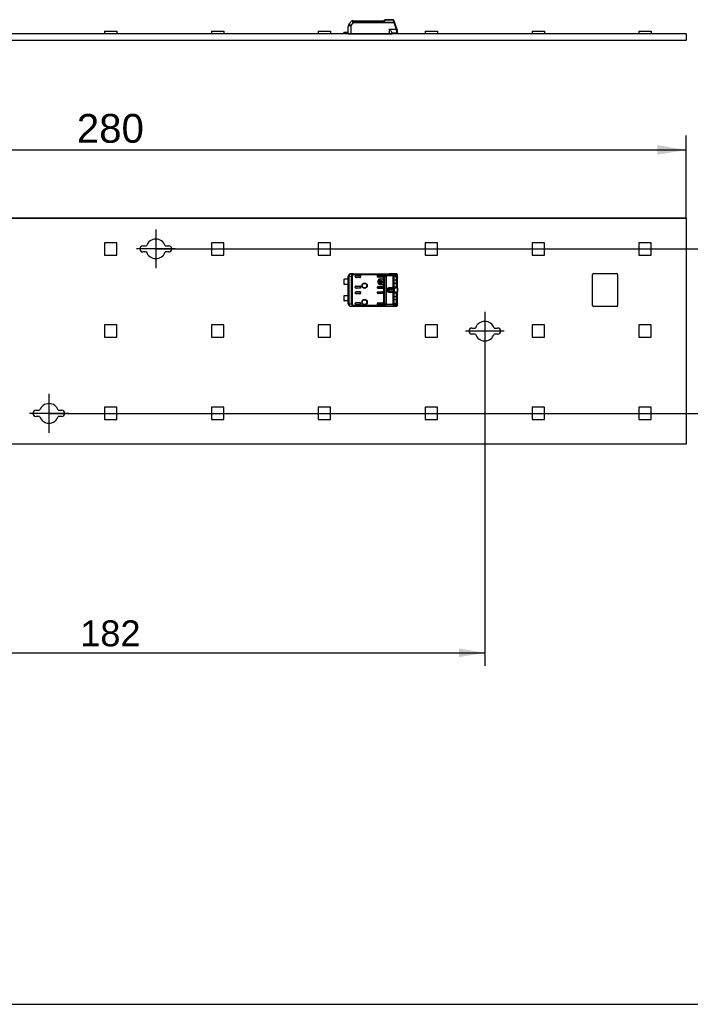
# Model space of a CAD drawing. Header units: millimetres. Extents: x 7 to 819, y 6 to 587.
# Tile 3 of 9: x 382 to 545, y 15 to 254. Entities that reach past the tile are written whole.
import ezdxf
from ezdxf.enums import TextEntityAlignment as Align
from ezdxf.lldxf.tags import DXFTag

# ---------------------------------------------------------------- set-up
doc = ezdxf.new("R2010")
doc.units = ezdxf.units.MM
doc.layers.add('Default', color=7, linetype='Continuous')
doc.layers.add('RECLED_280X55_33', color=7, linetype='Continuous')
doc.styles.add('SEACAD_Arial', font='arial.ttf')
tags = doc.linetypes.add('CENTER2', pattern=[28.575, 19.05, -3.175, 3.175, -3.175]).pattern_tags.tags
tags[10:11] = [DXFTag(74, 4), DXFTag(75, 0), DXFTag(340, '0'), DXFTag(46, 0.0), DXFTag(50, 0.0), DXFTag(44, 0.0), DXFTag(45, 0.0)]
tags[8:9] = [DXFTag(74, 4), DXFTag(75, 0), DXFTag(340, '0'), DXFTag(46, 0.0), DXFTag(50, 0.0), DXFTag(44, 0.0), DXFTag(45, 0.0)]
tags[6:7] = [DXFTag(74, 4), DXFTag(75, 0), DXFTag(340, '0'), DXFTag(46, 0.0), DXFTag(50, 0.0), DXFTag(44, 0.0), DXFTag(45, 0.0)]
tags[4:5] = [DXFTag(74, 4), DXFTag(75, 0), DXFTag(340, '0'), DXFTag(46, 0.0), DXFTag(50, 0.0), DXFTag(44, 0.0), DXFTag(45, 0.0)]
doc.dimstyles.new('ISO', dxfattribs={"dimtxt": 5.95, "dimasz": 5.95, "dimexe": 2.975, "dimexo": 0, "dimgap": 1.4875, "dimtad": 1, "dimlfac": 0.333333, "dimtxsty": 'SEACAD_Arial', "dimblk1": '_SE_FILLED', "dimblk2": '_SE_FILLED', "dimsah": 1, "dimcen": 2.975, "dimadec": 0, "dimazin": 0, "dimtfac": 0.5, "dimtdec": 3, "dimtmove": 0, "dimatfit": 3, "dimfxl": 1, "dimtolj": 1, "dimarcsym": 0})

# ---------------------------------------------------------------- blocks, each defined once
blk = doc.blocks.new('SEANNOT_GROUP1')
at = {"layer": 'Default', "color": 7, "linetype": 'CENTER2'}
for p, q in [((389.09, 163.06), (389.09, 153.61)), ((393.81, 158.34), (384.36, 158.34))]:
    blk.add_line(p, q, dxfattribs=at)
blk = doc.blocks.new('SEANNOT_GROUP2')
at = {"layer": 'Default', "color": 7, "linetype": 'CENTER2'}
for p, q in [((415.09, 203.06), (415.09, 193.61)), ((419.81, 198.34), (410.36, 198.34))]:
    blk.add_line(p, q, dxfattribs=at)
blk = doc.blocks.new('SEANNOT_GROUP3')
at = {"layer": 'Default', "color": 7, "linetype": 'CENTER2'}
for p, q in [((495.09, 183.06), (495.09, 173.61)), ((499.81, 178.34), (490.36, 178.34))]:
    blk.add_line(p, q, dxfattribs=at)
blk = doc.blocks.new('SE8')
at = {"layer": 'RECLED_280X55_33', "color": 7, "linetype": 'Continuous'}
for p, q in [((264.09, 205.84), (544.09, 205.84)), ((544.09, 205.84), (544.09, 150.84)), ((405.59, 199.84), (402.59, 199.84)), ((402.59, 199.84), (402.59, 196.84)), ((405.59, 196.84), (405.59, 199.84)), ((411.96, 199.09), (412.83, 199.09)), ((417.34, 199.09), (418.21, 199.09)), ((431.59, 199.84), (428.59, 199.84)), ((428.59, 199.84), (428.59, 196.84)), ((431.59, 196.84), (431.59, 199.84)), ((457.59, 199.84), (454.59, 199.84)), ((454.59, 199.84), (454.59, 196.84)), ((457.59, 196.84), (457.59, 199.84)), ((483.59, 199.84), (480.59, 199.84)), ((480.59, 199.84), (480.59, 196.84)), ((483.59, 196.84), (483.59, 199.84)), ((509.59, 199.84), (506.59, 199.84)), ((506.59, 199.84), (506.59, 196.84)), ((509.59, 196.84), (509.59, 199.84)), ((535.59, 199.84), (532.59, 199.84)), ((532.59, 199.84), (532.59, 196.84)), ((535.59, 196.84), (535.59, 199.84)), ((402.59, 196.84), (405.59, 196.84)), ((412.83, 197.59), (411.96, 197.59)), ((418.21, 197.59), (417.34, 197.59)), ((428.59, 196.84), (431.59, 196.84)), ((454.59, 196.84), (457.59, 196.84)), ((480.59, 196.84), (483.59, 196.84)), ((506.59, 196.84), (509.59, 196.84)), ((532.59, 196.84), (535.59, 196.84)), ((461.89, 190.96), (461.89, 191.69)), ((461.9, 191.69), (461.89, 191.69)), ((461.9, 191.67), (461.9, 191.69)), ((462.04, 191.67), (461.9, 191.67)), ((461.9, 191.67), (461.9, 191.67)), ((461.9, 185), (461.9, 191.67)), ((462.67, 191.66), (462.04, 191.67)), ((462.04, 191.67), (462.04, 185)), ((462.49, 192.29), (471.94, 192.29)), ((462.49, 192.29), (462.5, 192.27)), ((463.17, 192.26), (462.5, 192.27)), ((462.82, 191.66), (462.67, 191.66)), ((462.67, 185.01), (462.67, 191.66)), ((462.82, 191.66), (462.82, 185.01)), ((462.96, 192.16), (463.05, 191.99)), ((463.05, 192.17), (470.58, 192.17)), ((463.05, 192.17), (463.05, 191.99)), ((470.52, 191.99), (463.05, 191.99)), ((463.17, 192.26), (472.96, 192.26)), ((463.17, 192.26), (463.17, 192.26)), ((463.17, 192.26), (472.96, 192.26)), ((463.59, 191.59), (463.59, 191.69)), ((463.79, 191.89), (464.89, 191.89)), ((464.88, 191.89), (463.79, 191.89)), ((463.79, 191.89), (463.79, 191.89)), ((464.88, 191.89), (464.88, 191.59)), ((464.88, 191.89), (464.89, 191.89)), ((464.88, 191.59), (464.89, 191.59)), ((464.89, 191.89), (464.89, 191.59)), ((468.99, 191.65), (468.99, 191.89)), ((468.99, 191.89), (470.32, 191.89)), ((470.32, 191.89), (468.99, 191.89)), ((468.99, 191.89), (468.99, 191.89)), ((468.99, 191.64), (468.99, 191.89)), ((468.99, 191.64), (468.99, 191.65)), ((470.32, 191.89), (470.32, 191.89)), ((470.52, 191.97), (470.52, 191.99)), ((470.52, 191.69), (470.52, 191.97)), ((470.52, 191.97), (470.8, 191.83)), ((470.52, 191.69), (470.52, 191.65)), ((470.52, 189.03), (470.52, 191.65)), ((470.58, 192.17), (470.92, 191.97)), ((470.8, 184.84), (470.8, 191.83)), ((472.78, 191.88), (471.14, 191.88)), ((471.14, 191.88), (471.14, 191.75)), ((471.14, 191.75), (471.14, 184.92)), ((472.78, 191.75), (471.14, 191.75)), ((471.94, 192.28), (471.94, 192.29)), ((471.94, 192.28), (471.94, 192.28)), ((473.54, 192.28), (471.94, 192.28)), ((472.78, 191.88), (472.86, 192.1)), ((472.78, 191.75), (472.78, 191.88)), ((472.78, 188.92), (472.78, 191.75)), ((472.97, 191.75), (472.78, 191.75)), ((472.86, 192.1), (472.96, 192.26)), ((473.54, 192.28), (472.96, 192.26)), ((472.96, 192.26), (472.96, 192.26)), ((472.97, 191.75), (472.97, 188.92)), ((473.1, 191.7), (473.26, 191.7)), ((473.15, 192.06), (473.73, 192.08)), ((473.54, 191.8), (473.21, 191.8)), ((473.26, 191.7), (473.54, 191.8)), ((473.83, 191.48), (473.83, 192.04)), ((473.89, 191.13), (473.89, 191.88)), ((521.29, 184.54), (521.29, 192.14)), ((521.49, 192.34), (527.19, 192.34)), ((527.39, 192.14), (527.39, 184.54)), ((460.79, 190.91), (460.79, 189.76)), ((461.89, 190.96), (460.94, 190.96)), ((461.89, 189.71), (460.94, 189.71)), ((461.89, 190.96), (461.89, 189.71)), ((461.89, 186.96), (461.89, 189.71)), ((464.69, 191.39), (463.79, 191.39)), ((463.79, 189.29), (464.69, 189.29)), ((470.32, 191.45), (469.19, 191.45)), ((469.19, 190.04), (469.19, 190.64)), ((469.22, 190.64), (469.19, 190.64)), ((469.19, 190.04), (469.22, 190.04)), ((469.19, 189.23), (470.32, 189.23)), ((469.22, 190.04), (469.22, 190.64)), ((469.34, 189.84), (469.34, 190.83)), ((469.34, 190.83), (469.47, 190.83)), ((469.47, 189.84), (469.34, 189.84)), ((469.47, 190.83), (469.47, 190.4)), ((469.47, 190.4), (469.57, 190.4)), ((469.57, 190.27), (469.47, 190.27)), ((469.47, 190.27), (469.47, 189.84)), ((469.62, 191.06), (470.22, 191.06)), ((469.62, 191.06), (469.62, 191.04)), ((469.62, 191.04), (470.22, 191.04)), ((470.22, 189.64), (469.62, 189.64)), ((469.62, 189.64), (469.62, 189.61)), ((470.22, 189.61), (469.62, 189.61)), ((469.7, 190.4), (470.11, 190.4)), ((470.11, 190.27), (469.7, 190.27)), ((469.82, 190.66), (469.82, 190.54)), ((469.99, 190.54), (469.99, 190.66)), ((470.22, 191.04), (470.22, 191.06)), ((470.22, 189.61), (470.22, 189.64)), ((470.24, 190.4), (470.34, 190.4)), ((470.34, 190.27), (470.24, 190.27)), ((470.34, 190.4), (470.34, 190.27)), ((470.45, 190.84), (470.42, 190.84)), ((470.42, 190.84), (470.42, 189.84)), ((470.42, 189.84), (470.45, 189.84)), ((470.45, 190.84), (470.45, 189.84)), ((472.99, 191.19), (472.99, 189.49)), ((473.59, 190.69), (472.99, 190.69)), ((472.99, 189.99), (473.59, 189.99)), ((473.83, 189.2), (473.54, 189.27)), ((473.54, 191.41), (473.83, 191.48)), ((473.89, 191.13), (473.59, 191.09)), ((473.59, 190.69), (473.59, 191.09)), ((473.89, 190.69), (473.59, 190.69)), ((473.59, 189.99), (473.59, 190.69)), ((473.59, 189.99), (473.89, 189.99)), ((473.59, 189.59), (473.59, 189.99)), ((473.59, 189.59), (473.89, 189.55)), ((473.83, 187.48), (473.83, 189.19)), ((473.89, 191.1), (473.89, 191.13)), ((473.89, 190.69), (473.89, 191.1)), ((473.89, 189.99), (473.89, 190.69)), ((473.89, 189.55), (473.89, 189.99)), ((473.89, 188.76), (473.89, 189.55)), ((460.79, 186.91), (460.79, 185.76)), ((461.89, 186.96), (460.94, 186.96)), ((461.89, 186.96), (461.89, 185.71)), ((463.59, 188.98), (463.59, 189.09)), ((463.59, 187.59), (463.59, 187.69)), ((464.89, 188.78), (463.79, 188.78)), ((463.79, 188.78), (463.79, 188.78)), ((464.88, 188.78), (463.79, 188.78)), ((463.79, 187.89), (464.89, 187.89)), ((464.88, 187.89), (463.79, 187.89)), ((463.79, 187.89), (463.79, 187.89)), ((464.69, 187.39), (463.79, 187.39)), ((464.88, 188.78), (464.88, 189.09)), ((464.89, 189.09), (464.88, 189.09)), ((464.88, 188.78), (464.89, 188.78)), ((464.88, 187.59), (464.88, 187.89)), ((464.88, 187.89), (464.89, 187.89)), ((464.88, 187.59), (464.89, 187.59)), ((464.89, 189.09), (464.89, 188.78)), ((464.89, 187.89), (464.89, 187.59)), ((468.99, 188.78), (468.99, 189.03)), ((468.99, 189.03), (468.99, 188.78)), ((468.99, 189.03), (468.99, 189.03)), ((468.99, 188.78), (468.99, 188.78)), ((468.99, 188.78), (470.32, 188.78)), ((470.32, 188.78), (468.99, 188.78)), ((468.99, 187.65), (468.99, 187.89)), ((468.99, 187.89), (470.32, 187.89)), ((468.99, 187.89), (468.99, 187.64)), ((468.99, 187.89), (470.32, 187.89)), ((468.99, 187.89), (468.99, 187.89)), ((468.99, 187.64), (468.99, 187.65)), ((470.32, 187.45), (469.19, 187.45)), ((470.32, 188.78), (470.32, 188.78)), ((470.32, 187.89), (470.32, 187.89)), ((470.52, 189.03), (470.52, 188.98)), ((470.52, 187.69), (470.52, 188.98)), ((470.52, 187.69), (470.52, 187.65)), ((470.52, 185.03), (470.52, 187.65)), ((471.39, 188.2), (471.39, 188.48)), ((471.39, 188.48), (471.59, 188.45)), ((471.39, 188.2), (471.59, 188.23)), ((471.66, 188.67), (471.59, 188.45)), ((471.59, 188.37), (471.59, 188.35)), ((471.59, 188.35), (471.59, 188.23)), ((471.79, 188.92), (472.78, 188.92)), ((471.79, 188.92), (471.79, 188.8)), ((472.78, 188.8), (471.79, 188.8)), ((471.79, 188.8), (471.79, 188.58)), ((471.79, 188.58), (471.79, 188.09)), ((471.79, 188.58), (472.85, 188.58)), ((472.85, 188.09), (471.79, 188.09)), ((471.79, 188.09), (471.79, 187.88)), ((471.79, 187.88), (472.78, 187.88)), ((471.79, 187.88), (471.79, 187.75)), ((472.78, 187.75), (471.79, 187.75)), ((472.78, 188.8), (472.78, 188.92)), ((472.78, 188.92), (472.97, 188.92)), ((472.85, 188.58), (472.78, 188.8)), ((472.78, 187.88), (472.85, 188.09)), ((472.78, 187.75), (472.78, 187.88)), ((472.78, 184.92), (472.78, 187.75)), ((472.97, 187.75), (472.78, 187.75)), ((472.97, 187.75), (472.97, 184.92)), ((472.99, 187.19), (472.99, 185.49)), ((473.26, 188.97), (473.1, 188.98)), ((473.1, 187.7), (473.26, 187.7)), ((473.21, 188.88), (473.54, 188.87)), ((473.54, 187.8), (473.21, 187.8)), ((473.54, 188.87), (473.26, 188.97)), ((473.26, 187.7), (473.54, 187.8)), ((473.83, 187.48), (473.54, 187.41)), ((473.89, 187.13), (473.59, 187.09)), ((473.59, 186.69), (473.59, 187.09)), ((473.89, 188.76), (473.89, 188.73)), ((473.89, 187.94), (473.89, 187.92)), ((473.89, 187.13), (473.89, 187.92)), ((473.89, 187.1), (473.89, 187.13)), ((473.89, 186.69), (473.89, 187.1)), ((461.89, 185.71), (460.94, 185.71)), ((461.89, 184.99), (461.89, 185.71)), ((461.89, 184.99), (461.9, 184.99)), ((461.9, 185), (462.04, 185)), ((461.9, 184.99), (461.9, 185)), ((461.9, 185), (461.9, 185)), ((462.04, 185), (462.67, 185.01)), ((462.5, 184.4), (462.49, 184.39)), ((462.49, 184.39), (471.94, 184.39)), ((462.5, 184.4), (463.17, 184.41)), ((462.67, 185.01), (462.82, 185.01)), ((462.97, 184.53), (462.96, 184.52)), ((462.97, 184.53), (463.05, 184.68)), ((463.05, 184.68), (470.52, 184.68)), ((463.05, 184.68), (463.05, 184.5)), ((470.58, 184.5), (463.05, 184.5)), ((463.17, 184.42), (463.17, 184.41)), ((463.17, 184.42), (472.96, 184.42)), ((472.96, 184.41), (463.17, 184.41)), ((463.59, 184.98), (463.59, 185.09)), ((463.79, 185.29), (464.69, 185.29)), ((464.89, 184.78), (463.79, 184.78)), ((463.79, 184.78), (463.79, 184.78)), ((464.88, 184.78), (463.79, 184.78)), ((464.89, 185.09), (464.88, 185.09)), ((464.88, 185.09), (464.88, 184.78)), ((464.88, 184.78), (464.89, 184.78)), ((464.89, 185.09), (464.89, 184.78)), ((468.99, 184.78), (468.99, 185.03)), ((468.99, 185.03), (468.99, 185.03)), ((468.99, 184.78), (468.99, 185.03)), ((468.99, 184.78), (468.99, 184.78)), ((468.99, 184.78), (470.32, 184.78)), ((470.32, 184.78), (468.99, 184.78)), ((469.19, 185.23), (470.32, 185.23)), ((470.32, 184.78), (470.32, 184.78)), ((470.52, 185.03), (470.52, 184.98)), ((470.52, 184.7), (470.52, 184.98)), ((470.92, 184.7), (470.58, 184.5)), ((471.14, 184.92), (472.78, 184.92)), ((471.14, 184.92), (471.14, 184.8)), ((472.78, 184.8), (471.14, 184.8)), ((471.94, 184.4), (471.94, 184.4)), ((471.94, 184.39), (471.94, 184.4)), ((471.94, 184.4), (473.54, 184.4)), ((472.78, 184.8), (472.78, 184.92)), ((472.78, 184.92), (472.97, 184.92)), ((472.86, 184.57), (472.78, 184.8)), ((472.96, 184.42), (472.86, 184.57)), ((472.96, 184.41), (472.96, 184.42)), ((472.96, 184.41), (473.54, 184.4)), ((473.59, 186.69), (472.99, 186.69)), ((472.99, 185.99), (473.59, 185.99)), ((473.26, 184.97), (473.1, 184.98)), ((473.73, 184.6), (473.15, 184.61)), ((473.21, 184.88), (473.54, 184.87)), ((473.54, 184.87), (473.26, 184.97)), ((473.83, 185.2), (473.54, 185.27)), ((473.59, 185.99), (473.59, 186.69)), ((473.89, 186.69), (473.59, 186.69)), ((473.59, 185.59), (473.59, 185.99)), ((473.59, 185.99), (473.89, 185.99)), ((473.59, 185.59), (473.89, 185.55)), ((473.83, 184.64), (473.83, 185.19)), ((473.89, 185.99), (473.89, 186.69)), ((473.89, 185.55), (473.89, 185.99)), ((473.89, 184.79), (473.89, 185.55)), ((527.19, 184.34), (521.49, 184.34)), ((405.59, 179.84), (402.59, 179.84)), ((402.59, 179.84), (402.59, 176.84)), ((405.59, 176.84), (405.59, 179.84)), ((431.59, 179.84), (428.59, 179.84)), ((428.59, 179.84), (428.59, 176.84)), ((431.59, 176.84), (431.59, 179.84)), ((457.59, 179.84), (454.59, 179.84)), ((454.59, 179.84), (454.59, 176.84)), ((457.59, 176.84), (457.59, 179.84)), ((483.59, 179.84), (480.59, 179.84)), ((480.59, 179.84), (480.59, 176.84)), ((483.59, 176.84), (483.59, 179.84)), ((509.59, 179.84), (506.59, 179.84)), ((506.59, 179.84), (506.59, 176.84)), ((509.59, 176.84), (509.59, 179.84)), ((535.59, 179.84), (532.59, 179.84)), ((532.59, 179.84), (532.59, 176.84)), ((535.59, 176.84), (535.59, 179.84)), ((491.96, 179.09), (492.83, 179.09)), ((492.83, 177.59), (491.96, 177.59)), ((497.34, 179.09), (498.21, 179.09)), ((498.21, 177.59), (497.34, 177.59)), ((402.59, 176.84), (405.59, 176.84)), ((428.59, 176.84), (431.59, 176.84)), ((454.59, 176.84), (457.59, 176.84)), ((480.59, 176.84), (483.59, 176.84)), ((506.59, 176.84), (509.59, 176.84)), ((532.59, 176.84), (535.59, 176.84)), ((385.96, 159.09), (386.83, 159.09)), ((391.34, 159.09), (392.21, 159.09)), ((405.59, 159.84), (402.59, 159.84)), ((402.59, 159.84), (402.59, 156.84)), ((405.59, 156.84), (405.59, 159.84)), ((431.59, 159.84), (428.59, 159.84)), ((428.59, 159.84), (428.59, 156.84)), ((431.59, 156.84), (431.59, 159.84)), ((457.59, 159.84), (454.59, 159.84)), ((454.59, 159.84), (454.59, 156.84)), ((457.59, 156.84), (457.59, 159.84)), ((483.59, 159.84), (480.59, 159.84)), ((480.59, 159.84), (480.59, 156.84)), ((483.59, 156.84), (483.59, 159.84)), ((509.59, 159.84), (506.59, 159.84)), ((506.59, 159.84), (506.59, 156.84)), ((509.59, 156.84), (509.59, 159.84)), ((535.59, 159.84), (532.59, 159.84)), ((532.59, 159.84), (532.59, 156.84)), ((535.59, 156.84), (535.59, 159.84)), ((386.83, 157.59), (385.96, 157.59)), ((392.21, 157.59), (391.34, 157.59)), ((402.59, 156.84), (405.59, 156.84)), ((428.59, 156.84), (431.59, 156.84)), ((454.59, 156.84), (457.59, 156.84)), ((480.59, 156.84), (483.59, 156.84)), ((506.59, 156.84), (509.59, 156.84)), ((532.59, 156.84), (535.59, 156.84)), ((544.09, 150.84), (264.09, 150.84))]:
    blk.add_line(p, q, dxfattribs=at)
for centre, radius in [((465.84, 189.39), 0.657), ((465.84, 189.39), 0.586), ((465.84, 189.39), 0.552), ((465.84, 189.39), 0.55), ((465.84, 185.39), 0.657), ((465.84, 185.39), 0.586), ((465.84, 185.39), 0.552), ((465.84, 185.39), 0.55)]:
    blk.add_circle(centre, radius, dxfattribs=at)
for centre, radius, start, end in [((411.96, 198.34), 0.75, 90, 270), ((415.09, 198.34), 2.38, 18.4085, 161.5915), ((418.21, 198.34), 0.75, 270, 90), ((415.09, 198.34), 2.38, 198.4085, 341.5915), ((462.5, 191.67), 0.6, 90.004, 179.9956), ((463.25, 191.65), 0.581, 119.457, 178.84), ((463.04, 191.96), 0.213, 87.5513, 111.0362), ((463.79, 191.59), 0.2, 180, 270), ((471.35, 191.82), 0.848, 155.6734, 168.4245), ((471.18, 191.65), 0.416, 128.9398, 154.2406), ((471.15, 192.58), 0.832, 245.0685, 269.2655), ((471.16, 192.24), 0.363, 227.5953, 267.0776), ((472.75, 191.63), 0.249, 29.2716, 83.1726), ((472.8, 191.85), 0.262, 19.7317, 77.0474), ((472.94, 192.05), 0.207, 3.1147, 84.8365), ((473.87, 191.5), 0.935, 152.0828, 164.2359), ((473.35, 191.78), 0.346, 126.1301, 153.8376), ((473.54, 192.08), 0.195, 358.4846, 87.9947), ((473.54, 191.94), 0.334, 46.1008, 90.7779), ((473.51, 191.92), 0.378, 9.6947, 37.3605), ((521.49, 192.14), 0.2, 90, 180), ((527.19, 192.14), 0.2, 0.0013, 90), ((460.94, 190.71), 0.25, 90, 126.8699), ((460.94, 189.96), 0.25, 233.1301, 270), ((463.79, 189.09), 0.2, 90, 180), ((469.62, 190.64), 0.426, 90, 180), ((469.62, 190.04), 0.426, 180, 270), ((469.62, 190.64), 0.4, 90, 180), ((469.62, 190.04), 0.4, 180, 270), ((469.9, 190.33), 0.337, 104.2042, 168.6727), ((469.9, 190.33), 0.337, 191.3273, 348.6727), ((469.9, 190.33), 0.217, 112.432, 162.2153), ((469.9, 190.33), 0.217, 197.7847, 342.2153), ((469.9, 190.33), 0.337, 11.3273, 75.7958), ((469.9, 190.33), 0.217, 17.7847, 67.568), ((470.22, 190.84), 0.226, 0, 90), ((470.22, 190.84), 0.2, 0, 90), ((470.22, 189.84), 0.2, 270, 0), ((470.22, 189.84), 0.226, 270, 360), ((472.62, 191.12), 0.97, 358.0249, 17.1465), ((472.47, 189.57), 1.12, 344.1159, 0.7245), ((473.15, 191.18), 0.741, 355.7637, 23.6318), ((473.15, 189.49), 0.742, 336.3726, 4.2627), ((460.94, 186.71), 0.25, 90, 126.8699), ((463.79, 187.59), 0.2, 180, 270), ((472.25, 188.38), 0.668, 174.1343, 181.3005), ((472.75, 189.04), 0.249, 276.8284, 330.7273), ((472.75, 187.63), 0.249, 29.2767, 83.1684), ((472.8, 188.83), 0.253, 281.5705, 340.7471), ((472.8, 187.84), 0.253, 19.2531, 78.4293), ((473.9, 187.49), 0.962, 153.0574, 164.1819), ((472.01, 188.34), 1.1, 338.1484, 21.8517), ((472.6, 187.12), 0.986, 358.1205, 17.0508), ((473.13, 187.18), 0.758, 355.9497, 23.3956), ((475.73, 188.34), 1.88, 167.923, 192.103), ((476.11, 188.34), 2.26, 170.3484, 189.6847), ((460.94, 185.96), 0.25, 233.1301, 270), ((462.5, 185), 0.6, 180.0044, 269.9972), ((463.26, 185.03), 0.593, 181.8595, 239.9225), ((463.04, 184.71), 0.213, 248.6596, 272.1387), ((463.79, 185.09), 0.2, 90, 180), ((470.03, 186), 1.39, 290.5133, 303.6746), ((470.95, 184.73), 0.427, 186.3279, 211.9726), ((471.15, 184.09), 0.829, 90.6971, 114.9695), ((471.16, 184.43), 0.368, 93.1464, 132.1822), ((472.75, 185.04), 0.249, 276.8293, 330.7266), ((472.81, 184.82), 0.252, 281.6615, 341.5714), ((472.94, 184.62), 0.207, 275.1481, 356.8921), ((473.87, 185.18), 0.934, 195.762, 207.932), ((473.35, 184.89), 0.346, 206.1713, 233.8588), ((472.47, 185.57), 1.12, 344.1161, 0.7254), ((473.54, 184.59), 0.195, 272.0087, 1.5161), ((473.54, 184.73), 0.333, 269.1659, 313.9876), ((473.52, 184.75), 0.364, 313.708, 351.2949), ((473.66, 184.61), 0.167, 312.1293, 8.1629), ((473.15, 185.49), 0.741, 336.3608, 4.2684), ((521.49, 184.54), 0.2, 180, 270), ((527.19, 184.54), 0.2, 270, 0.0013), ((495.09, 178.34), 2.38, 18.4085, 161.5915), ((491.96, 178.34), 0.75, 90, 270), ((495.09, 178.34), 2.38, 198.4085, 341.5915), ((498.21, 178.34), 0.75, 270, 90), ((389.09, 158.34), 2.38, 18.4085, 161.5915), ((385.96, 158.34), 0.75, 90, 270), ((392.21, 158.34), 0.75, 270, 90), ((389.09, 158.34), 2.38, 198.4085, 341.5915)]:
    blk.add_arc(centre, radius, start, end, dxfattribs=at)
for centre, major_axis, ratio, start_param, end_param in [((462.49, 191.69), (0.424, -0.424), 0.999924, 2.35623, 3.926978), ((462.5, 191.67), (0.006, 0.6), 0.766027, 0.013567, 1.579437), ((463.79, 191.69), (0, -0.2), 0.999994, 3.141593, 4.712389), ((463.79, 191.69), (0, -0.2), 0.999994, 3.141593, 4.712375), ((464.68, 191.59), (-0.2, 0), 0.999848, 1.570796, 3.141593), ((464.69, 191.59), (-0.2, 0), 0.999848, 1.570796, 3.141593), ((469.19, 191.65), (0.141, -0.141), 0.999695, 3.926839, 5.497939), ((469.19, 191.64), (0.141, -0.141), 0.999695, 3.932239, 4.712389), ((470.32, 191.69), (0, -0.2), 0.999994, 1.570796, 3.141593), ((470.32, 191.69), (0, -0.2), 0.999994, 1.570796, 3.141593), ((470.32, 191.65), (0, -0.2), 0.999848, 0, 1.570796), ((471.94, 191.69), (0, 0.6), 0.999962, 6.103357, 6.283185), ((472.96, 192.06), (-0.005, 0.2), 0.939661, 4.689874, 6.25773), ((473.73, 191.18), (-0.001, -0.902), 0.342128, 2.840825, 3.150345), ((473.64, 192.04), (-0.134, -0.148), 0.8975, 2.254597, 3.141388), ((464.68, 189.09), (-0.2, 0), 0.999848, 3.141593, 4.712389), ((464.69, 189.09), (-0.2, 0), 0.999848, 3.141593, 4.712389), ((469.19, 189.03), (0.141, 0.141), 0.999695, 0.785246, 2.356347), ((469.19, 189.03), (0.141, 0.141), 0.999695, 1.570796, 2.356347), ((470.32, 189.03), (0, 0.2), 0.999848, 4.712389, 6.283185), ((463.79, 188.98), (0, 0.2), 0.999994, 1.570796, 3.141593), ((463.79, 188.98), (0, 0.2), 0.999994, 1.570796, 3.141593), ((463.79, 187.69), (0, -0.2), 0.999994, 3.141593, 4.712389), ((463.79, 187.69), (0, -0.2), 0.999994, 3.141593, 4.712389), ((464.68, 187.59), (-0.2, 0), 0.999848, 1.570796, 3.141593), ((464.69, 187.59), (-0.2, 0), 0.999848, 1.570796, 3.141593), ((469.19, 187.65), (0.141, -0.141), 0.999695, 3.926838, 5.497939), ((469.19, 187.64), (0.141, -0.141), 0.999695, 3.926838, 4.712389), ((470.32, 188.98), (0, 0.2), 0.999994, 3.141593, 4.712389), ((470.32, 188.98), (0, 0.2), 0.999994, 3.141593, 4.712389), ((470.32, 187.69), (0, -0.2), 0.999994, 1.570796, 3.141593), ((470.32, 187.69), (0, -0.2), 0.999994, 1.570796, 3.141593), ((470.32, 187.65), (0, -0.2), 0.999848, 0, 1.570796), ((471.79, 188.42), (-0.2, 0), 0.821429, 4.712389, 6.100671), ((471.79, 188.25), (0.2, 0), 0.821429, 3.324107, 4.712389), ((473.21, 189.53), (0, -0.938), 0.34202, -0.859272, -0.576897), ((462.49, 184.99), (0.424, 0.424), 0.999924, 2.356207, 3.926956), ((462.5, 185), (-0.006, 0.6), 0.766027, 1.562157, 3.128038), ((463.79, 184.98), (0, 0.2), 0.999994, 1.570796, 3.141593), ((463.79, 184.98), (0, 0.2), 0.999994, 1.57081, 3.141593), ((464.68, 185.09), (-0.2, 0), 0.999848, 3.141593, 4.712389), ((464.69, 185.09), (-0.2, 0), 0.999848, 3.141593, 4.712389), ((469.19, 185.03), (0.141, 0.141), 0.999695, 0.785246, 2.356347), ((469.19, 185.03), (0.141, 0.141), 0.999695, 1.570796, 2.356347), ((470.32, 185.03), (0, 0.2), 0.999848, 4.712389, 6.283185), ((470.32, 184.98), (0, 0.2), 0.999994, 3.141593, 4.712389), ((470.32, 184.98), (0, 0.2), 0.999994, 3.141593, 4.712389), ((471.94, 184.99), (0, 0.6), 0.999962, 3.141593, 3.321418), ((472.96, 184.61), (0.005, 0.2), 0.939661, 3.166998, 4.734915), ((473.73, 185.5), (0, 0.9), 0.34204, 3.132956, 3.443098), ((473.69, 184.79), (0.2, 0), 0.754543, 6.078958, 6.283069)]:
    blk.add_ellipse(centre, major_axis=major_axis, ratio=ratio, start_param=start_param, end_param=end_param, dxfattribs=at)
for points, degree in [([(462.82, 191.66), (462.82, 191.71), (462.84, 191.79), (462.91, 191.9), (463, 191.97), (463.05, 191.99)], 3), ([(473.83, 189.19), (473.71, 188.87), (473.54, 188.87)], 2), ([(473.54, 187.8), (473.71, 187.8), (473.83, 187.48)], 2), ([(463.05, 184.68), (463, 184.71), (462.91, 184.77), (462.84, 184.88), (462.82, 184.97), (462.82, 185.01)], 3), ([(470.52, 184.7), (470.52, 184.7), (470.52, 184.69), (470.52, 184.69), (470.52, 184.68), (470.52, 184.68)], 3), ([(473.83, 185.19), (473.71, 184.87), (473.54, 184.87)], 2)]:
    blk.add_open_spline(points, degree=degree, dxfattribs=at)
for points, degree, knots in [([(462.96, 192.16), (462.97, 192.17), (462.98, 192.2), (463.01, 192.22), (463.04, 192.24), (463.09, 192.26), (463.15, 192.26), (463.17, 192.26)], 3, [0, 0, 0, 0, 0.233305, 0.418726, 0.557587, 0.771407, 1, 1, 1, 1]), ([(463.17, 192.26), (463.16, 192.26), (463.14, 192.26), (463.11, 192.25), (463.09, 192.24), (463.07, 192.23), (463.06, 192.22), (463.05, 192.2), (463.05, 192.18), (463.05, 192.17)], 3, [0, 0, 0, 0, 0.113395, 0.227464, 0.348898, 0.483291, 0.634809, 0.806373, 1, 1, 1, 1]), ([(472.99, 191.19), (472.99, 191.43), (473.05, 191.61), (473.12, 191.8), (473.21, 191.8)], 2, [0, 0, 0, 0.5, 0.5, 1, 1, 1]), ([(473.54, 191.41), (473.53, 191.43), (473.51, 191.47), (473.48, 191.53), (473.44, 191.59), (473.4, 191.64), (473.36, 191.67), (473.31, 191.7), (473.28, 191.7), (473.26, 191.7)], 3, [0, 0, 0, 0, 0.119171, 0.246227, 0.381178, 0.524029, 0.674783, 0.83344, 1, 1, 1, 1]), ([(473.54, 191.8), (473.62, 191.8), (473.7, 191.71), (473.77, 191.63), (473.83, 191.48)], 2, [0, 0, 0, 0.5, 0.5, 1, 1, 1]), ([(473.89, 191.88), (473.89, 191.9), (473.88, 191.93), (473.87, 191.98), (473.86, 192.01), (473.84, 192.03), (473.83, 192.04)], 3, [0, 0, 0, 0, 0.244606, 0.491396, 0.742515, 1, 1, 1, 1]), ([(473.21, 188.88), (473.12, 188.88), (473.06, 189.06), (472.99, 189.23), (472.99, 189.49)], 2, [0, 0, 0, 0.5, 0.5, 1, 1, 1]), ([(473.26, 188.97), (473.27, 188.98), (473.3, 188.98), (473.34, 188.99), (473.38, 189.02), (473.42, 189.06), (473.48, 189.13), (473.52, 189.22), (473.54, 189.27)], 3, [0, 0, 0, 0, 0.13162, 0.259649, 0.384096, 0.504969, 0.752582, 1, 1, 1, 1]), ([(471.39, 188.48), (471.43, 188.67), (471.53, 188.79), (471.58, 188.85), (471.65, 188.88), (471.71, 188.92), (471.79, 188.92)], 2, [0, 0, 0, 0.5, 0.5, 0.75, 0.75, 1, 1, 1]), ([(471.79, 187.75), (471.64, 187.77), (471.53, 187.89), (471.48, 187.94), (471.45, 188.02), (471.41, 188.1), (471.39, 188.2)], 2, [0, 0, 0, 0.5, 0.5, 0.75, 0.75, 1, 1, 1]), ([(471.59, 188.23), (471.59, 188.2), (471.6, 188.15), (471.62, 188.08), (471.65, 188.01), (471.68, 187.96), (471.71, 187.92), (471.75, 187.89), (471.77, 187.88), (471.79, 187.88)], 3, [0, 0, 0, 0, 0.180622, 0.363866, 0.549849, 0.69593, 0.816556, 0.915955, 1, 1, 1, 1]), ([(471.79, 188.8), (471.78, 188.79), (471.76, 188.79), (471.74, 188.78), (471.71, 188.76), (471.69, 188.72), (471.67, 188.69), (471.66, 188.67)], 3, [0, 0, 0, 0, 0.116292, 0.245911, 0.39736, 0.643352, 1, 1, 1, 1]), ([(472.85, 188.09), (472.86, 188.1), (472.88, 188.12), (472.9, 188.16), (472.91, 188.21), (472.92, 188.26), (472.93, 188.31), (472.93, 188.36), (472.92, 188.41), (472.91, 188.46), (472.9, 188.51), (472.88, 188.55), (472.86, 188.57), (472.85, 188.58)], 3, [0, 0, 0, 0, 0.095482, 0.187791, 0.277611, 0.365684, 0.452798, 0.539767, 0.627407, 0.716518, 0.80786, 0.90214, 1, 1, 1, 1]), ([(472.99, 187.19), (472.99, 187.43), (473.05, 187.61), (473.12, 187.8), (473.21, 187.8)], 2, [0, 0, 0, 0.5, 0.5, 1, 1, 1]), ([(473.54, 187.41), (473.53, 187.43), (473.51, 187.47), (473.48, 187.53), (473.44, 187.59), (473.4, 187.64), (473.36, 187.67), (473.31, 187.7), (473.28, 187.7), (473.26, 187.7)], 3, [0, 0, 0, 0, 0.119189, 0.246257, 0.381214, 0.524065, 0.674813, 0.833458, 1, 1, 1, 1]), ([(463.17, 184.41), (463.16, 184.41), (463.13, 184.41), (463.09, 184.42), (463.06, 184.42), (463.02, 184.44), (462.99, 184.47), (462.97, 184.5), (462.96, 184.52)], 3, [0, 0, 0, 0, 0.122214, 0.238699, 0.352338, 0.466231, 0.68875, 1, 1, 1, 1]), ([(463.05, 184.5), (463.05, 184.49), (463.05, 184.47), (463.07, 184.45), (463.09, 184.43), (463.13, 184.42), (463.16, 184.42), (463.17, 184.42)], 3, [0, 0, 0, 0, 0.264912, 0.488067, 0.676456, 0.841557, 1, 1, 1, 1]), ([(473.21, 184.88), (473.12, 184.88), (473.06, 185.06), (472.99, 185.23), (472.99, 185.49)], 2, [0, 0, 0, 0.5, 0.5, 1, 1, 1]), ([(473.26, 184.97), (473.27, 184.98), (473.3, 184.98), (473.34, 184.99), (473.38, 185.02), (473.42, 185.06), (473.48, 185.13), (473.52, 185.22), (473.54, 185.27)], 3, [0, 0, 0, 0, 0.13162, 0.259649, 0.384096, 0.504969, 0.752582, 1, 1, 1, 1]), ([(473.83, 184.64), (473.83, 184.64), (473.85, 184.66), (473.87, 184.68), (473.88, 184.72), (473.89, 184.75), (473.89, 184.78), (473.89, 184.79)], 3, [0, 0, 0, 0, 0.206395, 0.408543, 0.607471, 0.804252, 1, 1, 1, 1])]:
    blk.add_open_spline(points, degree=degree, knots=knots, dxfattribs=at)
blk.add_rational_spline([(470.8, 184.84), (470.83, 184.79), (470.87, 184.73), (470.92, 184.7)], [1.05939443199, 0.980194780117, 0.980201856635, 1.05941566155], degree=3, dxfattribs=at)
blk = doc.blocks.new('SE9')
at = {"layer": 'RECLED_280X55_33', "color": 7, "linetype": 'Continuous'}
for p, q in [((335.2, 253.93), (335.13, 253.72)), ((335.39, 254.06), (336.39, 254.06)), ((335.39, 254.06), (337.03, 254.06)), ((335.39, 254.06), (335.39, 254.01)), ((335.39, 254.01), (337.03, 254.01)), ((337.03, 254.01), (337.03, 254.06)), ((337.65, 253.76), (337.37, 253.95)), ((337.65, 253.76), (345.13, 253.76)), ((345.13, 253.65), (345.13, 253.76)), ((345.35, 253.76), (345.13, 253.76)), ((463.05, 253.76), (462.82, 253.76)), ((463.05, 253.76), (470.52, 253.76)), ((463.05, 253.76), (463.05, 253.65)), ((470.8, 253.95), (470.52, 253.76)), ((471.14, 254.06), (472.78, 254.06)), ((471.14, 254.06), (471.14, 254.01)), ((472.78, 254.01), (471.14, 254.01)), ((471.79, 254.06), (472.78, 254.06)), ((472.78, 254.01), (472.78, 254.06)), ((473.04, 253.72), (472.97, 253.93)), ((334.44, 251.83), (334.35, 251.58)), ((335.02, 253.43), (334.44, 251.83)), ((334.63, 251.77), (335.21, 253.37)), ((334.96, 253.26), (334.63, 252.36)), ((334.63, 251.77), (336.24, 251.77)), ((335.13, 253.72), (335.02, 253.43)), ((335.21, 253.41), (335.21, 253.37)), ((345, 253.41), (335.21, 253.41)), ((345, 253.37), (335.21, 253.37)), ((336.24, 251.77), (336.23, 251.76)), ((336.24, 251.77), (336.24, 250.66)), ((345.13, 253.65), (337.59, 253.65)), ((345, 253.37), (345, 253.41)), ((345, 253.37), (345.67, 252.57)), ((345.51, 253.69), (345.82, 253.32)), ((345.69, 250.66), (345.67, 252.57)), ((346.13, 252.95), (345.82, 253.32)), ((346.27, 252.38), (346.27, 252.57)), ((346.27, 252.38), (346.29, 250.66)), ((461.89, 250.66), (461.9, 252.38)), ((461.9, 252.57), (461.9, 252.38)), ((462.04, 252.95), (462.67, 253.69)), ((462.35, 253.32), (462.04, 252.95)), ((462.5, 252.57), (462.49, 250.66)), ((462.5, 252.57), (463.17, 253.37)), ((470.58, 253.65), (463.05, 253.65)), ((463.17, 253.41), (463.17, 253.37)), ((463.17, 253.41), (472.96, 253.41)), ((472.96, 253.37), (463.17, 253.37)), ((471.94, 251.76), (471.94, 251.77)), ((471.94, 250.66), (471.94, 251.77)), ((471.94, 251.77), (473.54, 251.77)), ((472.96, 253.37), (472.96, 253.41)), ((472.96, 253.37), (473.54, 251.77)), ((473.15, 253.43), (473.04, 253.72)), ((473.15, 253.43), (473.15, 253.42)), ((473.73, 251.83), (473.15, 253.43)), ((473.54, 252.36), (473.21, 253.26)), ((473.64, 251.44), (473.66, 251.45)), ((473.83, 251.58), (473.73, 251.83)), ((544.09, 250.61), (264.09, 250.61)), ((264.09, 250.61), (264.09, 249.01)), ((544.09, 249.01), (264.09, 249.01)), ((272.59, 251.27), (272.59, 250.61)), ((272.59, 251.27), (275.59, 251.27)), ((275.59, 251.27), (275.59, 250.61)), ((298.59, 251.27), (298.59, 250.61)), ((298.59, 251.27), (301.59, 251.27)), ((301.59, 251.27), (301.59, 250.61)), ((324.59, 251.27), (324.59, 250.61)), ((324.59, 251.27), (327.59, 251.27)), ((327.59, 251.27), (327.59, 250.61)), ((334.29, 251.27), (334.29, 251.23)), ((334.29, 251.23), (334.29, 250.96)), ((334.34, 250.71), (334.34, 250.83)), ((334.34, 250.71), (334.34, 250.61)), ((334.49, 251.1), (334.49, 250.76)), ((335.64, 250.76), (334.49, 250.76)), ((335.64, 250.66), (335.64, 250.85)), ((335.64, 250.66), (336.24, 250.66)), ((336.04, 250.61), (336.04, 250.66)), ((345.69, 250.66), (336.24, 250.66)), ((336.64, 250.66), (336.69, 250.61)), ((336.77, 250.66), (336.77, 250.61)), ((337.59, 250.66), (337.59, 250.65)), ((345.34, 250.66), (345.34, 250.61)), ((345.69, 250.66), (346.29, 250.66)), ((346.28, 250.91), (347.24, 250.91)), ((346.29, 250.76), (347.24, 250.76)), ((347.24, 250.76), (347.24, 250.91)), ((347.39, 250.91), (347.24, 250.91)), ((347.39, 250.91), (347.39, 250.71)), ((347.39, 250.61), (347.39, 250.71)), ((350.59, 251.27), (350.59, 250.61)), ((350.59, 251.27), (353.59, 251.27)), ((353.59, 251.27), (353.59, 250.61)), ((376.59, 251.27), (376.59, 250.61)), ((376.59, 251.27), (379.59, 251.27)), ((379.59, 251.27), (379.59, 250.61)), ((402.59, 251.27), (402.59, 250.61)), ((402.59, 251.27), (405.59, 251.27)), ((405.59, 251.27), (405.59, 250.61)), ((428.59, 251.27), (428.59, 250.61)), ((428.59, 251.27), (431.59, 251.27)), ((431.59, 251.27), (431.59, 250.61)), ((454.59, 251.27), (454.59, 250.61)), ((454.59, 251.27), (457.59, 251.27)), ((457.59, 251.27), (457.59, 250.61)), ((460.94, 250.91), (460.79, 250.91)), ((460.79, 250.71), (460.79, 250.91)), ((460.79, 250.71), (460.79, 250.61)), ((461.89, 250.91), (460.94, 250.91)), ((460.94, 250.91), (460.94, 250.76)), ((460.94, 250.76), (461.89, 250.76)), ((461.89, 250.66), (462.49, 250.66)), ((462.49, 250.66), (471.94, 250.66)), ((470.58, 250.66), (470.58, 250.65)), ((471.41, 250.61), (471.41, 250.66)), ((471.49, 250.61), (471.54, 250.66)), ((471.94, 250.66), (472.54, 250.66)), ((472.14, 250.66), (472.14, 250.61)), ((472.54, 250.85), (472.54, 250.66)), ((473.69, 250.76), (472.54, 250.76)), ((472.54, 250.76), (473.69, 250.76)), ((473.69, 250.76), (473.69, 251.1)), ((473.84, 250.83), (473.84, 250.71)), ((473.84, 250.61), (473.84, 250.71)), ((473.89, 251.23), (473.88, 251.24)), ((473.89, 251.23), (473.89, 251.27)), ((473.89, 250.96), (473.89, 251.23)), ((480.59, 251.27), (480.59, 250.61)), ((480.59, 251.27), (483.59, 251.27)), ((483.59, 251.27), (483.59, 250.61)), ((506.59, 251.27), (506.59, 250.61)), ((506.59, 251.27), (509.59, 251.27)), ((509.59, 251.27), (509.59, 250.61)), ((532.59, 251.27), (532.59, 250.61)), ((532.59, 251.27), (535.59, 251.27)), ((535.59, 251.27), (535.59, 250.61)), ((544.09, 250.61), (544.09, 249.01))]:
    blk.add_line(p, q, dxfattribs=at)
for centre, radius, start, end in [((335.39, 253.86), 0.2, 89.9999, 160.0013), ((228.87, 285.24), 111.01, 343.3355, 343.5284), ((244.48, 280.99), 94.82, 343.3159, 343.4717), ((337.03, 253.46), 0.599, 70.0532, 90.0353), ((337.03, 253.66), 0.353, 49.1183, 89.2986), ((337.07, 253.54), 0.505, 54.9192, 71.2837), ((351.06, 270.14), 21.3, 229.5934, 230.7726), ((345.22, 257.6), 3.85, 268.7942, 271.9722), ((345.35, 253.56), 0.2, 39.9942, 90), ((345.35, 253.56), 0.195, 39.8419, 82.6607), ((462.82, 253.57), 0.186, 96.4679, 141.5817), ((462.82, 253.56), 0.2, 90, 93.5878), ((462.96, 257.74), 3.98, 268.0946, 271.1602), ((497.86, 221.67), 42.03, 129.8729, 130.4659), ((471.14, 253.46), 0.6, 119.8297, 124.5071), ((471.1, 253.54), 0.513, 108.7166, 124.9749), ((471.15, 253.66), 0.357, 90.9581, 130.614), ((471.14, 253.46), 0.6, 90.0001, 110.2805), ((472.78, 253.86), 0.2, 20.0008, 90), ((577.28, 285.04), 109, 196.5368, 196.6723), ((574.07, 283.69), 105.54, 196.4672, 196.67), ((335.29, 251.23), 1, 160.0102, 179.9804), ((335.45, 251.19), 1.16, 161.3406, 178.3794), ((332.54, 246.17), 5.98, 69.5265, 71.4387), ((335.73, 251.1), 1.24, 163.9848, 179.9522), ((312.2, 258.13), 23.31, 343.3348, 344.1613), ((345.09, 253.22), 0.432, 73.941, 85.5261), ((344.36, 259.03), 5.47, 279.0168, 282.1031), ((344.36, 259.03), 5.47, 282.1031, 282.1646), ((345.67, 252.56), 0.6, 0.5, 40), ((462.5, 252.56), 0.6, 140, 179.5), ((462.27, 250.69), 3.02, 76.7879, 82.3663), ((463.07, 253.26), 0.39, 93.1474, 105.8997), ((475.7, 245.99), 6.17, 108.5955, 110.4484), ((445.53, 243.42), 29.23, 15.9239, 16.5831), ((472.46, 251.1), 1.23, 359.9528, 16.1055), ((472.89, 251.23), 1, 0.006, 19.9937), ((334.49, 250.96), 0.2, 180, 269.9998), ((334.49, 250.51), 0.25, 90, 126.8699), ((337.39, 251.21), 0.6, 270, 290.2964), ((337.39, 251.21), 0.6, 290.2965, 293.5565), ((345.34, 251.21), 0.6, 246.4435, 270), ((347.24, 250.51), 0.25, 53.1301, 90), ((460.94, 250.51), 0.25, 90, 126.8699), ((462.84, 251.21), 0.6, 270, 293.5565), ((470.79, 251.21), 0.6, 246.4435, 249.7036), ((470.79, 251.21), 0.6, 249.7036, 270), ((473.69, 250.96), 0.2, 270, 0), ((473.69, 250.51), 0.25, 53.1301, 90)]:
    blk.add_arc(centre, radius, start, end, dxfattribs=at)
for centre, major_axis, ratio, start_param, end_param in [((345.13, 253.56), (0, -0.2), 0.460753, 1.946366, 3.141593), ((463.05, 253.56), (0, -0.2), 0.460891, 3.141472, 4.202595), ((334.53, 251.51), (-0.188, 0.068), 0.296455, 0.000046, 1.678448), ((335.21, 253.36), (0.188, -0.068), 0.0082, 1.573725, 3.141593), ((345.67, 252.56), (-0.46, -0.386), 0.006685, 3.140919, 4.706789), ((345.67, 252.56), (0.6, 0.005), 0.008726, 0, 1.570727), ((462.5, 252.56), (0.6, -0.005), 0.008726, 1.570846, 3.141593), ((462.5, 252.56), (0.46, -0.386), 0.006685, 1.576384, 3.142265), ((472.96, 253.36), (0.188, 0.068), 0.0082, 0, 1.567917), ((334.49, 251.23), (0.2, 0), 0.65625, 3.141545, 4.712389), ((473.69, 251.23), (0.2, 0), 0.65625, 4.712389, 6.283069)]:
    blk.add_ellipse(centre, major_axis=major_axis, ratio=ratio, start_param=start_param, end_param=end_param, dxfattribs=at)
for points, degree in [([(335.32, 253.77), (335.24, 253.78), (335.14, 253.77), (335.13, 253.72)], 3), ([(337.37, 253.95), (337.35, 253.97), (337.3, 253.96), (337.26, 253.93)], 3), ([(337.65, 253.76), (337.63, 253.76), (337.61, 253.71), (337.59, 253.65)], 3), ([(345.38, 253.76), (345.38, 253.76), (345.37, 253.76), (345.37, 253.76)], 3), ([(462.81, 253.76), (462.8, 253.76), (462.8, 253.76), (462.8, 253.76)], 3), ([(462.81, 253.76), (462.8, 253.76), (462.8, 253.76), (462.8, 253.76)], 3), ([(472.86, 253.77), (472.94, 253.79), (473.03, 253.77), (473.04, 253.72)], 3), ([(462.97, 253.66), (462.96, 253.64), (462.96, 253.63)], 2)]:
    blk.add_open_spline(points, degree=degree, dxfattribs=at)
for points, knots in [([(335.2, 253.93), (335.21, 253.96), (335.24, 253.98), (335.31, 254.01), (335.35, 254.02), (335.39, 254.01)], [0, 0, 0, 0, 0.5, 0.5, 1, 1, 1, 1]), ([(470.58, 253.65), (470.58, 253.66), (470.57, 253.68), (470.56, 253.71), (470.54, 253.73), (470.53, 253.75), (470.53, 253.76), (470.52, 253.76), (470.52, 253.76)], [0, 0, 0, 0, 0.194806, 0.378183, 0.550239, 0.71111, 0.860962, 1, 1, 1, 1]), ([(472.78, 254.01), (472.82, 254.02), (472.87, 254.01), (472.93, 253.98), (472.96, 253.96), (472.97, 253.93)], [0, 0, 0, 0, 0.5, 0.5, 1, 1, 1, 1]), ([(335.21, 253.41), (335.16, 253.42), (335.12, 253.43), (335.05, 253.44), (335.03, 253.44), (335.02, 253.43)], [0, 0, 0, 0, 0.5, 0.5, 1, 1, 1, 1]), ([(336.23, 251.76), (336.12, 251.62), (336.01, 251.48), (335.92, 251.35), (335.85, 251.26), (335.79, 251.17), (335.74, 251.09), (335.71, 251.03), (335.67, 250.98), (335.66, 250.93), (335.64, 250.9), (335.64, 250.87), (335.64, 250.85)], [0, 0, 0, 0, 0.403375, 0.403375, 0.403375, 0.670277, 0.670277, 0.670277, 0.867355, 0.867355, 0.867355, 1, 1, 1, 1]), ([(345, 253.41), (345.01, 253.41), (345.03, 253.42), (345.06, 253.44), (345.08, 253.47), (345.1, 253.51), (345.11, 253.55), (345.12, 253.6), (345.12, 253.63), (345.13, 253.65)], [0, 0, 0, 0, 0.113395, 0.227464, 0.348898, 0.483291, 0.634809, 0.806373, 1, 1, 1, 1]), ([(345.21, 253.63), (345.2, 253.61), (345.19, 253.56), (345.16, 253.5), (345.13, 253.45), (345.08, 253.4), (345.03, 253.38), (345, 253.37)], [0, 0, 0, 0, 0.233305, 0.418726, 0.557587, 0.771407, 1, 1, 1, 1]), ([(463.17, 253.37), (463.15, 253.38), (463.09, 253.4), (463, 253.49), (462.98, 253.57), (462.96, 253.63)], [0, 0, 0, 0, 0.238834, 0.466357, 1, 1, 1, 1]), ([(463.05, 253.65), (463.05, 253.62), (463.05, 253.58), (463.07, 253.52), (463.09, 253.47), (463.13, 253.43), (463.16, 253.42), (463.17, 253.41)], [0, 0, 0, 0, 0.264912, 0.488067, 0.676456, 0.841557, 1, 1, 1, 1]), ([(472.54, 250.85), (472.54, 250.88), (472.52, 250.92), (472.5, 250.96), (472.48, 251.02), (472.44, 251.08), (472.39, 251.15), (472.33, 251.25), (472.26, 251.35), (472.18, 251.45), (472.1, 251.55), (472.02, 251.66), (471.94, 251.76)], [0, 0, 0, 0, 0.175168, 0.175168, 0.175168, 0.395846, 0.395846, 0.395846, 0.706062, 0.706062, 0.706062, 1, 1, 1, 1]), ([(473.15, 253.43), (473.15, 253.44), (473.13, 253.44), (473.06, 253.43), (473.01, 253.42), (472.96, 253.41)], [0, 0, 0, 0, 0.5, 0.5, 1, 1, 1, 1]), ([(473.66, 251.45), (473.71, 251.47), (473.75, 251.49), (473.82, 251.54), (473.83, 251.56), (473.83, 251.58)], [0, 0, 0, 0, 0.5, 0.5, 1, 1, 1, 1])]:
    blk.add_open_spline(points, degree=3, knots=knots, dxfattribs=at)
for points, weights in [([(337.37, 253.95), (337.37, 253.96), (337.36, 253.96), (337.36, 253.96)], [1.05939443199, 1.04960628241, 1.04102794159, 1.03365940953]), ([(470.8, 253.95), (470.83, 253.97), (470.87, 253.96), (470.92, 253.93)], [1.05939443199, 0.980194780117, 0.980201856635, 1.05941566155])]:
    blk.add_rational_spline(points, weights, degree=3, dxfattribs=at)
blk = doc.blocks.new('DMBLK17')
at = {"layer": 'Default', "linetype": 'Continuous'}
for points in [[(271.09, 223.56), (264.09, 222.39), (271.09, 221.23)], [(537.09, 223.56), (537.09, 221.23), (544.09, 222.39)]]:
    blk.add_hatch(color=7, dxfattribs=at).paths.add_polyline_path(points)
at = {"layer": 'Default', "color": 7, "linetype": 'Continuous'}
for p, q in [((264.09, 205.84), (264.09, 225.89)), ((544.09, 205.84), (544.09, 225.89)), ((264.09, 222.39), (544.09, 222.39))]:
    blk.add_line(p, q, dxfattribs=at)
at = {"layer": 'Default', "color": 7, "linetype": 'Continuous', "style": 'SEACAD_Arial'}
blk.add_text('280', height=7, dxfattribs=at).set_placement((395.87, 231.14), align=Align.TOP_LEFT)
blk = doc.blocks.new('_SE_FILLED')
at = {"color": 0}
blk.add_line((0, 0), (-1, 0), dxfattribs=at)
blk.add_solid([(0, 0), (-1, -0.1665), (-1, 0.1665), (0, 0)], dxfattribs=at)
blk = doc.blocks.new('DMBLK18')
at = {"layer": 'Default', "linetype": 'Continuous'}
for points in [[(242.59, 198.84), (244.92, 198.84), (243.76, 205.84)], [(242.59, 157.84), (243.76, 150.84), (244.92, 157.84)]]:
    blk.add_hatch(color=7, dxfattribs=at).paths.add_polyline_path(points)
at = {"layer": 'Default', "color": 7, "linetype": 'Continuous'}
for p, q in [((544.09, 205.84), (240.26, 205.84)), ((243.76, 205.84), (243.76, 150.84)), ((544.09, 150.84), (240.26, 150.84))]:
    blk.add_line(p, q, dxfattribs=at)
at = {"layer": 'Default', "color": 7, "linetype": 'Continuous', "style": 'SEACAD_Arial'}
blk.add_text('55', height=7, rotation=90, dxfattribs=at).set_placement((235.01, 172.86), align=Align.TOP_LEFT)
blk = doc.blocks.new('DMBLK19')
at = {"layer": 'Default', "linetype": 'Continuous'}
for points in [[(319.39, 99.08), (319.39, 101.18), (313.09, 100.13)], [(488.79, 99.08), (495.09, 100.13), (488.79, 101.18)]]:
    blk.add_hatch(color=7, dxfattribs=at).paths.add_polyline_path(points)
at = {"layer": 'Default', "color": 7, "linetype": 'Continuous'}
for p, q in [((313.09, 178.34), (313.09, 96.98)), ((495.09, 175.96), (495.09, 96.98)), ((313.09, 100.13), (495.09, 100.13))]:
    blk.add_line(p, q, dxfattribs=at)
at = {"layer": 'Default', "color": 7, "linetype": 'Continuous', "style": 'SEACAD_Arial'}
blk.add_text('182', height=6.3, dxfattribs=at).set_placement((396.69, 108.01), align=Align.TOP_LEFT)
blk = doc.blocks.new('DMBLK23')
at = {"layer": 'Default', "linetype": 'Continuous'}
for points in [[(562.27, 192.39), (561.28, 198.34), (560.29, 192.39)], [(562.27, 164.29), (560.29, 164.29), (561.28, 158.34)]]:
    blk.add_hatch(color=7, dxfattribs=at).paths.add_polyline_path(points)
at = {"layer": 'Default', "color": 7, "linetype": 'Continuous'}
for p, q in [((415.09, 198.34), (564.26, 198.34)), ((561.28, 158.34), (561.28, 198.34)), ((389.09, 158.34), (564.26, 158.34))]:
    blk.add_line(p, q, dxfattribs=at)
at = {"layer": 'Default', "color": 7, "linetype": 'Continuous', "style": 'SEACAD_Arial'}
blk.add_text('40', height=5.95, rotation=90, dxfattribs=at).set_placement((553.84, 173.68), align=Align.TOP_LEFT)

msp = doc.modelspace()

# ---------------------------------------------------------------- linework, layer by layer
at = {"layer": 'Default', "color": 7, "linetype": 'Continuous'}
msp.add_line((6.708, 14.67), (819.1, 14.67), dxfattribs=at)

# ---------------------------------------------------------------- block references
at = {"layer": 'Default'}
for name in ['SE9', 'SE8', 'SEANNOT_GROUP2', 'SEANNOT_GROUP3', 'SEANNOT_GROUP1']:
    msp.add_blockref(name, (0, 0), dxfattribs=at)

# ---------------------------------------------------------------- dimensions: what is measured, and where the dimension line sits
at = {"layer": 'Default', "color": 7, "linetype": 'Continuous'}
for base, p1, p2, angle, override, picture, middle, dimtype in [((264.086, 222.393), (264.086, 205.837), (544.086, 205.837), 0, {"dimtxt": 7, "dimasz": 7, "dimexe": 3.5, "dimgap": 1.75, "dimlfac": 1, "dimcen": 3.5, "dimtolj": 0}, 'DMBLK17', (404.086, 222.393), 161), ((243.756, 205.837), (544.086, 205.837), (544.086, 150.837), 270, {"dimtxt": 7, "dimasz": 7, "dimexe": 3.5, "dimgap": 1.75, "dimlfac": 1, "dimcen": 3.5, "dimtolj": 0}, 'DMBLK18', (243.756, 178.337), 161), ((561.28, 198.337), (389.086, 158.337), (415.086, 198.337), 90, {"dimlfac": 1, "dimtolj": 0}, 'DMBLK23', (561.28, 178.337), 160)]:
    dim = msp.add_linear_dim(base=base, p1=p1, p2=p2, angle=angle, text='\\A1;<>', dimstyle='ISO', override=override, dxfattribs=at)
    dim.commit()
    dim.dimension.update_dxf_attribs({"geometry": picture, "text_midpoint": middle, "dimtype": dimtype})
dim = msp.add_linear_dim(base=(495.086, 100.131), p1=(313.086, 178.337), p2=(495.086, 175.962), text='\\A1;<>', dimstyle='ISO', override={"dimtxt": 6.3, "dimasz": 6.3, "dimexe": 3.15, "dimgap": 1.575, "dimlfac": 1, "dimcen": 3.15, "dimtolj": 0}, dxfattribs=at)
dim.commit()
dim.dimension.update_dxf_attribs({"geometry": 'DMBLK19', "text_midpoint": (404.086, 100.131), "dimtype": 160})

doc.saveas('drawing.dxf')
